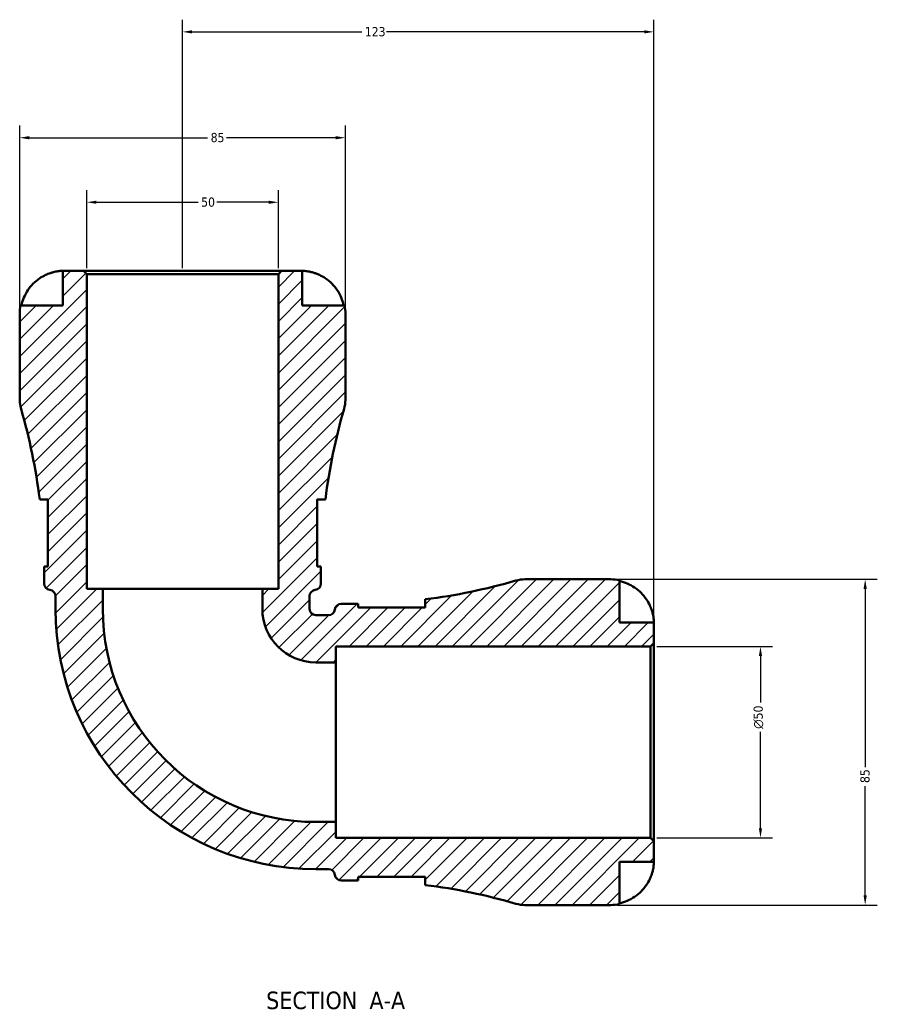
# Model space of a CAD drawing. Header units: millimetres. Extents: x 0 to 903, y 0 to 960.
# Tile 10 of 10: x 320 to 544, y 703 to 960. Entities that reach past the tile are written whole.
import ezdxf

# ---------------------------------------------------------------- set-up
doc = ezdxf.new("R2010")
doc.units = ezdxf.units.MM
for name, color, linetype, lineweight in [('Dimension (ANSI)', 7, 'Continuous', 25), ('Hatch (ANSI)', 7, 'Continuous', 18), ('Symbol (ANSI)', 7, 'Continuous', 25), ('Visible (ANSI)', 7, 'Continuous', 50)]:
    doc.layers.add(name, color=color, linetype=linetype, lineweight=lineweight)
doc.styles.add('Label Text (ANSI)', font='tahoma.ttf')
doc.styles.add('Note Text (ANSI)', font='tahoma.ttf')
doc.dimstyles.new('Default - mm (ANSI)', dxfattribs={"dimtxt": 2.399999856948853, "dimasz": 2.5, "dimexe": 3.175, "dimexo": 1.6002, "dimgap": 0.7999999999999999, "dimtad": 0, "dimtoh": 1, "dimdec": 0, "dimrnd": 1e-08, "dimzin": 4, "dimdsep": 46, "dimtxsty": 'Note Text (ANSI)', "dimcen": 0.09, "dimdle": 10, "dimclrd": 256, "dimclre": 256, "dimclrt": 5, "dimadec": 1, "dimazin": 1, "dimtfac": 1.270000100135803, "dimtofl": 0, "dimtmove": 0, "dimatfit": 3, "dimfxl": 1, "dimtolj": 1, "dimtzin": 4, "dimlwd": -1, "dimlwe": -1, "dimarcsym": 0})

# ---------------------------------------------------------------- blocks, each defined once
blk = doc.blocks.new('*D7')
at = {"layer": 'Defpoints', "color": 0, "transparency": 16777216}
for p in [(484.6812947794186, 796.6344742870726), (513.3601327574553, 796.6344742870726), (484.6812947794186, 746.6344742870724)]:
    blk.add_point(p, dxfattribs=at)
at = {"layer": 'Dimension (ANSI)', "transparency": 16777216}
for p, q in [((486.2814947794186, 796.6344742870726), (516.5351327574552, 796.6344742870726)), ((513.3601327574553, 794.1344742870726), (513.3601327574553, 781.9657877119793)), ((513.3601327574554, 749.1344742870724), (513.3601327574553, 774.3031608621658)), ((486.2814947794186, 746.6344742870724), (516.5351327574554, 746.6344742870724))]:
    blk.add_line(p, q, dxfattribs=at)
for points in [[(512.9434660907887, 794.1344742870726), (513.7767994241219, 794.1344742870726), (513.3601327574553, 796.6344742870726)], [(512.9434660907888, 749.1344742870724), (513.776799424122, 749.1344742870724), (513.3601327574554, 746.6344742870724)]]:
    blk.add_solid(points, dxfattribs=at)
at = {"layer": 'Dimension (ANSI)', "color": 5, "transparency": 16777216, "insert": (511.5546137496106, 775.1031608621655), "char_height": 2.399999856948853, "attachment_point": 1, "rotation": 90, "style": 'Note Text (ANSI)'}
blk.add_mtext('\\A1;{\\fAIGDT|b0|i0;\\H2.4000;\\ln}\\fTahoma|b0|i0;\\H2.4000;50', dxfattribs=at)
blk = doc.blocks.new('*D8')
at = {"layer": 'Defpoints', "color": 0, "transparency": 16777216}
for p in [(474.2812947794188, 814.1344742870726), (474.2812947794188, 729.1344742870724), (540.6791189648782, 729.1344742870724)]:
    blk.add_point(p, dxfattribs=at)
at = {"layer": 'Dimension (ANSI)', "transparency": 16777216}
for p, q in [((475.8814947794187, 814.1344742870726), (543.854118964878, 814.1344742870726)), ((540.6791189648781, 811.6344742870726), (540.6791189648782, 765.0906192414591)), ((540.6791189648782, 731.6344742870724), (540.6791189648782, 760.1783293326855)), ((475.8814947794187, 729.1344742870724), (543.8541189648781, 729.1344742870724))]:
    blk.add_line(p, q, dxfattribs=at)
for points in [[(540.2624522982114, 811.6344742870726), (541.0957856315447, 811.6344742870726), (540.6791189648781, 814.1344742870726)], [(540.2624522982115, 731.6344742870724), (541.0957856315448, 731.6344742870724), (540.6791189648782, 729.1344742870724)]]:
    blk.add_solid(points, dxfattribs=at)
at = {"layer": 'Dimension (ANSI)', "color": 5, "transparency": 16777216, "insert": (539.4243171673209, 760.9783293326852), "char_height": 2.399999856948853, "attachment_point": 1, "rotation": 90, "style": 'Note Text (ANSI)'}
blk.add_mtext('\\A1;85', dxfattribs=at)
blk = doc.blocks.new('*D9')
at = {"layer": 'Defpoints', "color": 0, "transparency": 16777216}
for p in [(362.5312947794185, 957.0174279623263), (362.5312947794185, 893.784474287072), (485.5312947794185, 797.4844742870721)]:
    blk.add_point(p, dxfattribs=at)
at = {"layer": 'Dimension (ANSI)', "transparency": 16777216}
for p, q in [((362.5312947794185, 895.384674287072), (362.5312947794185, 960.1924279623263)), ((485.5312947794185, 799.0846742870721), (485.5312947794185, 960.1924279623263)), ((365.0312947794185, 957.0174279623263), (409.3038939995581, 957.0174279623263)), ((483.0312947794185, 957.0174279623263), (415.758695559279, 957.0174279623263))]:
    blk.add_line(p, q, dxfattribs=at)
for points in [[(365.0312947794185, 957.434094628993), (365.0312947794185, 956.6007612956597), (362.5312947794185, 957.0174279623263)], [(483.0312947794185, 957.434094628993), (483.0312947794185, 956.6007612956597), (485.5312947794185, 957.0174279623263)]]:
    blk.add_solid(points, dxfattribs=at)
at = {"layer": 'Dimension (ANSI)', "color": 5, "transparency": 16777216, "insert": (410.1038939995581, 958.2673943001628), "char_height": 2.399999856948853, "attachment_point": 1, "style": 'Note Text (ANSI)'}
blk.add_mtext('\\A1;123', dxfattribs=at)
blk = doc.blocks.new('*D10')
at = {"layer": 'Defpoints', "color": 0, "transparency": 16777216}
for p in [(387.5312947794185, 912.5428270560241), (337.5312947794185, 893.7844742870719), (387.5312947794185, 893.7844742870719)]:
    blk.add_point(p, dxfattribs=at)
at = {"layer": 'Dimension (ANSI)', "transparency": 16777216}
for p, q in [((337.5312947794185, 895.3846742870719), (337.5312947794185, 915.717827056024)), ((387.5312947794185, 895.3846742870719), (387.5312947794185, 915.717827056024)), ((340.0312947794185, 912.5428270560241), (366.5961034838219, 912.5428270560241)), ((385.0312947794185, 912.5428270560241), (371.466486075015, 912.5428270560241))]:
    blk.add_line(p, q, dxfattribs=at)
for points in [[(340.0312947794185, 912.9594937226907), (340.0312947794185, 912.1261603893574), (337.5312947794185, 912.5428270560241)], [(385.0312947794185, 912.9594937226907), (385.0312947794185, 912.1261603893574), (387.5312947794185, 912.5428270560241)]]:
    blk.add_solid(points, dxfattribs=at)
at = {"layer": 'Dimension (ANSI)', "color": 5, "transparency": 16777216, "insert": (367.3961034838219, 913.7919874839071), "char_height": 2.399999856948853, "attachment_point": 1, "style": 'Note Text (ANSI)'}
blk.add_mtext('\\A1;50', dxfattribs=at)
blk = doc.blocks.new('*D11')
at = {"layer": 'Defpoints', "color": 0, "transparency": 16777216}
for p in [(405.0312947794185, 929.3844742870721), (320.0312947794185, 883.3844742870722), (405.0312947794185, 883.3844742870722)]:
    blk.add_point(p, dxfattribs=at)
at = {"layer": 'Dimension (ANSI)', "transparency": 16777216}
for p, q in [((320.0312947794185, 884.9846742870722), (320.0312947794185, 932.559474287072)), ((405.0312947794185, 884.9846742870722), (405.0312947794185, 932.559474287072)), ((322.5312947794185, 929.3844742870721), (369.0751498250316, 929.3844742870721)), ((402.5312947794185, 929.3844742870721), (373.9874397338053, 929.3844742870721))]:
    blk.add_line(p, q, dxfattribs=at)
for points in [[(322.5312947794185, 929.8011409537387), (322.5312947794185, 928.9678076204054), (320.0312947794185, 929.3844742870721)], [(402.5312947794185, 929.8011409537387), (402.5312947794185, 928.9678076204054), (405.0312947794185, 929.3844742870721)]]:
    blk.add_solid(points, dxfattribs=at)
at = {"layer": 'Dimension (ANSI)', "color": 5, "transparency": 16777216, "insert": (369.8751498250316, 930.6392760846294), "char_height": 2.399999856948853, "attachment_point": 1, "style": 'Note Text (ANSI)'}
blk.add_mtext('\\A1;85', dxfattribs=at)

msp = doc.modelspace()

# ---------------------------------------------------------------- hatches: boundary and pattern name
at = {"layer": 'Hatch (ANSI)'}
h = msp.add_hatch(dxfattribs=at)
h.set_pattern_fill('ANSI31', color=256, scale=25.4, style=0)
h.set_pattern_definition([(45, (0, 0), (-2.245064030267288, 2.245064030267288), [])])
edge = h.paths.add_edge_path()
edge.add_ellipse((451.9017734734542, 737.6344742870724), major_axis=(8.160417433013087, -2.378568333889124), ratio=1, start_angle=270, end_angle=286.2501524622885)
edge.add_line((451.9017734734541, 729.1344742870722), (474.2812947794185, 729.1344742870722))
edge.add_ellipse((474.2812947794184, 740.3844742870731), major_axis=(11.25000000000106, 8.881784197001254e-14), ratio=1, start_angle=270, end_angle=281.5369590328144)
edge.add_line((476.5312947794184, 729.3617704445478), (476.5312947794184, 740.3844742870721))
edge.add_line((476.5312947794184, 740.3844742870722), (485.5312947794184, 740.3844742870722))
edge.add_line((485.5312947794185, 740.3844742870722), (485.5312947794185, 745.7844742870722))
edge.add_line((485.5312947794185, 745.784474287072), (484.6812947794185, 746.6344742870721))
edge.add_line((484.6812947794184, 746.6344742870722), (402.5312947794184, 746.6344742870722))
edge.add_line((402.5312947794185, 746.6344742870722), (402.5312947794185, 750.8011409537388))
edge.add_line((402.5312947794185, 750.8011409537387), (397.2887947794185, 750.8011409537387))
edge.add_ellipse((397.2887947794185, 806.3919742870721), major_axis=(-55.59083333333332, -6.504405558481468e-40), ratio=1, start_angle=0, end_angle=90, ccw=False)
edge.add_line((341.6979614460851, 806.3919742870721), (341.6979614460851, 811.6344742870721))
edge.add_line((341.6979614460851, 811.6344742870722), (337.5312947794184, 811.6344742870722))
edge.add_line((337.5312947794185, 811.6344742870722), (337.5312947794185, 893.7844742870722))
edge.add_line((337.5312947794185, 893.784474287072), (336.6812947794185, 894.6344742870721))
edge.add_line((336.6812947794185, 894.6344742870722), (331.2812947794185, 894.6344742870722))
edge.add_line((331.2812947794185, 894.6344742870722), (331.2812947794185, 885.6344742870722))
edge.add_line((331.2812947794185, 885.6344742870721), (320.2585909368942, 885.6344742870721))
edge.add_ellipse((331.2812947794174, 883.3844742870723), major_axis=(-2.249999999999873, -11.0227038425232), ratio=1, start_angle=270, end_angle=281.5369590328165)
edge.add_line((320.0312947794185, 883.3844742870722), (320.0312947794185, 861.0049529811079))
edge.add_ellipse((328.5312947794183, 861.0049529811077), major_axis=(-3.5527136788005e-14, -8.49999999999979), ratio=1, start_angle=270, end_angle=286.2501524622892)
edge.add_ellipse((175.335382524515, 816.3519742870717), major_axis=(42.27441036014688, -145.0354948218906), ratio=1, start_angle=80.8393037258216, end_angle=90, ccw=False)
edge.add_line((325.2513073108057, 834.9969742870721), (327.4062947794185, 834.9969742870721))
edge.add_line((327.4062947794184, 834.9969742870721), (327.4062947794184, 817.4969742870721))
edge.add_line((327.4062947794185, 817.4969742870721), (326.4019556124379, 817.4969742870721))
edge.add_ellipse((175.3353825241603, 816.3519742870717), major_axis=(1.145000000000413, -151.0665730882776), ratio=1, start_angle=89.56573840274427, end_angle=90, ccw=False)
edge.add_line((326.4062947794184, 816.3519742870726), (326.4062947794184, 813.0719742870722))
edge.add_ellipse((328.1062947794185, 813.0719742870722), major_axis=(2.076479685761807e-40, -1.699999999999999), ratio=1, start_angle=270, end_angle=352.819244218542)
edge.add_ellipse((327.6812947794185, 809.6986413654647), major_axis=(1.686666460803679, -0.2124999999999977), ratio=1, start_angle=7.180755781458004, end_angle=89.99999999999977, ccw=False)
edge.add_line((329.3812947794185, 809.6986413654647), (329.3812947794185, 806.3919742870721))
edge.add_ellipse((397.2887947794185, 806.3919742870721), major_axis=(8.881784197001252e-15, -67.9075), ratio=1, start_angle=270, end_angle=360)
edge.add_line((397.2887947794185, 738.4844742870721), (400.5954618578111, 738.4844742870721))
edge.add_ellipse((400.5954618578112, 736.7844742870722), major_axis=(1.699999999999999, 4.440892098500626e-15), ratio=1, start_angle=7.18075578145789, end_angle=90, ccw=False)
edge.add_ellipse((403.9687947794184, 737.209474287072), major_axis=(0.2125000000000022, -1.686666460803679), ratio=1, start_angle=270, end_angle=352.8192442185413)
edge.add_line((403.9687947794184, 735.5094742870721), (407.2487947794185, 735.5094742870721))
edge.add_ellipse((407.2487947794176, 584.4385620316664), major_axis=(151.0709122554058, -9.947598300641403e-13), ratio=1, start_angle=89.56573840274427, end_angle=90, ccw=False)
edge.add_line((408.3937947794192, 735.5051351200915), (408.3937947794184, 736.5094742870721))
edge.add_line((408.3937947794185, 736.5094742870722), (425.8937947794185, 736.5094742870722))
edge.add_line((425.8937947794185, 736.5094742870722), (425.8937947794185, 734.3544868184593))
edge.add_ellipse((407.2487947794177, 584.4385620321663), major_axis=(149.915924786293, -18.64500000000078), ratio=1, start_angle=80.83930372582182, end_angle=90, ccw=False)
edge = h.paths.add_edge_path()
edge.add_ellipse((451.9017734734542, 805.634474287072), major_axis=(-8.500000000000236, -5.329070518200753e-14), ratio=1, start_angle=270, end_angle=286.2501524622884)
edge.add_ellipse((407.2487947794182, 958.8303865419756), major_axis=(-145.0354948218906, -42.27441036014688), ratio=1, start_angle=80.8393037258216, end_angle=90, ccw=False)
edge.add_line((425.8937947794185, 808.9144617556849), (425.8937947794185, 806.7594742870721))
edge.add_line((425.8937947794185, 806.7594742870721), (408.3937947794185, 806.7594742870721))
edge.add_line((408.3937947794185, 806.7594742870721), (408.3937947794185, 807.7638134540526))
edge.add_ellipse((407.2487947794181, 958.8303865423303), major_axis=(-151.0665730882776, -1.145000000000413), ratio=1, start_angle=89.56573840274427, end_angle=90, ccw=False)
edge.add_line((407.2487947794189, 807.7594742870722), (403.9687947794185, 807.7594742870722))
edge.add_ellipse((403.9687947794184, 806.0594742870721), major_axis=(-1.699999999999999, -2.034041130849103e-45), ratio=1, start_angle=270, end_angle=352.8192442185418)
edge.add_ellipse((400.5954618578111, 806.4844742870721), major_axis=(-0.2124999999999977, -1.686666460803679), ratio=1, start_angle=7.180755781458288, end_angle=90, ccw=False)
edge.add_line((400.5954618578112, 804.7844742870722), (397.2887947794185, 804.7844742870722))
edge.add_ellipse((397.2887947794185, 806.3919742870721), major_axis=(-1.607500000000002, 4.440892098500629e-15), ratio=1, start_angle=6.252776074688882e-13, end_angle=90, ccw=False)
edge.add_line((395.6812947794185, 806.3919742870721), (395.6812947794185, 809.6986413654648))
edge.add_ellipse((397.3812947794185, 809.6986413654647), major_axis=(3.639012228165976e-40, 1.699999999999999), ratio=1, start_angle=7.180755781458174, end_angle=90, ccw=False)
edge.add_ellipse((396.9562947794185, 813.0719742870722), major_axis=(1.68666646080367, 0.2124999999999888), ratio=1, start_angle=270, end_angle=352.8192442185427)
edge.add_line((398.6562947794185, 813.0719742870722), (398.6562947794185, 816.3519742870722))
edge.add_ellipse((549.7272070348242, 816.3519742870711), major_axis=(9.947598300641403e-13, 151.0709122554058), ratio=1, start_angle=89.56573840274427, end_angle=90, ccw=False)
edge.add_line((398.6606339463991, 817.4969742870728), (397.6562947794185, 817.4969742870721))
edge.add_line((397.6562947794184, 817.4969742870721), (397.6562947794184, 834.9969742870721))
edge.add_line((397.6562947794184, 834.9969742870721), (399.8112822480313, 834.9969742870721))
edge.add_ellipse((549.7272070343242, 816.3519742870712), major_axis=(18.64500000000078, 149.915924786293), ratio=1, start_angle=80.83930372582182, end_angle=90, ccw=False)
edge.add_ellipse((396.5312947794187, 861.0049529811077), major_axis=(2.378568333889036, 8.160417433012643), ratio=1, start_angle=269.9999999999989, end_angle=286.2501524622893)
edge.add_line((405.0312947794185, 861.0049529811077), (405.0312947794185, 883.3844742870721))
edge.add_ellipse((393.7812947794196, 883.3844742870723), major_axis=(1.06581410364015e-13, 11.2499999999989), ratio=1, start_angle=270, end_angle=281.5369590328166)
edge.add_line((404.8039986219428, 885.6344742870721), (393.7812947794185, 885.6344742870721))
edge.add_line((393.7812947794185, 885.6344742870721), (393.7812947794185, 894.6344742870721))
edge.add_line((393.7812947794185, 894.6344742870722), (388.3812947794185, 894.6344742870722))
edge.add_line((388.3812947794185, 894.6344742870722), (387.5312947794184, 893.7844742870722))
edge.add_line((387.5312947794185, 893.784474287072), (387.5312947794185, 811.6344742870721))
edge.add_line((387.5312947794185, 811.6344742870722), (383.3646281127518, 811.6344742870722))
edge.add_line((383.3646281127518, 811.6344742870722), (383.3646281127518, 806.3919742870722))
edge.add_ellipse((397.2887947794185, 806.3919742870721), major_axis=(2.396493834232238e-39, -13.92416666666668), ratio=1, start_angle=270, end_angle=360)
edge.add_line((397.2887947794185, 792.4678076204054), (402.5312947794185, 792.4678076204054))
edge.add_line((402.5312947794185, 792.4678076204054), (402.5312947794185, 796.6344742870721))
edge.add_line((402.5312947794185, 796.6344742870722), (484.6812947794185, 796.6344742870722))
edge.add_line((484.6812947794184, 796.6344742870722), (485.5312947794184, 797.4844742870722))
edge.add_line((485.5312947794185, 797.4844742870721), (485.5312947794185, 802.8844742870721))
edge.add_line((485.5312947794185, 802.8844742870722), (476.5312947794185, 802.8844742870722))
edge.add_line((476.5312947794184, 802.8844742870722), (476.5312947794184, 813.9071781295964))
edge.add_ellipse((474.2812947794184, 802.884474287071), major_axis=(-11.02270384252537, 2.250000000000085), ratio=1, start_angle=270, end_angle=281.5369590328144)
edge.add_line((474.2812947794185, 814.1344742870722), (451.9017734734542, 814.1344742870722))

# ---------------------------------------------------------------- linework, layer by layer
at = {"layer": 'Visible (ANSI)'}
for p, q in [((336.6812947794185, 894.6344742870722), (331.2812947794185, 894.6344742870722)), ((331.2812947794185, 894.6344742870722), (331.2812947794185, 885.6344742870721)), ((337.5312947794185, 893.7844742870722), (336.6812947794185, 894.6344742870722)), ((388.3812947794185, 894.6344742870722), (336.6812947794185, 894.6344742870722)), ((388.3812947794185, 894.6344742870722), (387.5312947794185, 893.7844742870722)), ((393.7812947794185, 894.6344742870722), (388.3812947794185, 894.6344742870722)), ((393.7812947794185, 885.6344742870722), (393.7812947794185, 894.6344742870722)), ((337.5312947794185, 811.6344742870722), (337.5312947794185, 893.7844742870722)), ((337.5312947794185, 893.7844742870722), (387.5312947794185, 893.7844742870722)), ((387.5312947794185, 893.7844742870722), (387.5312947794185, 811.6344742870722)), ((331.2812947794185, 885.6344742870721), (320.2585909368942, 885.6344742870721)), ((404.8039986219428, 885.6344742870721), (393.7812947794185, 885.6344742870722)), ((320.0312947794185, 883.3844742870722), (320.0312947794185, 861.0049529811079)), ((405.0312947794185, 861.0049529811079), (405.0312947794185, 883.3844742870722)), ((325.2513073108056, 834.9969742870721), (327.4062947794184, 834.9969742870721)), ((327.4062947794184, 834.9969742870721), (327.4062947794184, 817.4969742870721)), ((397.6562947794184, 817.4969742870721), (397.6562947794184, 834.9969742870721)), ((397.6562947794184, 834.9969742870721), (399.8112822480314, 834.9969742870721)), ((327.4062947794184, 817.4969742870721), (326.4019556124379, 817.4969742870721)), ((398.6606339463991, 817.4969742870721), (397.6562947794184, 817.4969742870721)), ((326.4062947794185, 816.3519742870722), (326.4062947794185, 813.0719742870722)), ((398.6562947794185, 813.0719742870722), (398.6562947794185, 816.3519742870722)), ((474.2812947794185, 814.1344742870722), (451.9017734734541, 814.1344742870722)), ((476.5312947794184, 802.8844742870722), (476.5312947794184, 813.9071781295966)), ((329.3812947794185, 809.6986413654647), (329.3812947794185, 806.3919742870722)), ((341.6979614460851, 811.6344742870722), (337.5312947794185, 811.6344742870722)), ((341.6979614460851, 806.3919742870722), (341.6979614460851, 811.6344742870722)), ((383.3646281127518, 811.6344742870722), (341.6979614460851, 811.6344742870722)), ((387.5312947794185, 811.6344742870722), (383.3646281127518, 811.6344742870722)), ((383.3646281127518, 811.6344742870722), (383.3646281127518, 806.3919742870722)), ((395.6812947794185, 806.3919742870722), (395.6812947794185, 809.6986413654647)), ((407.2487947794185, 807.7594742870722), (403.9687947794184, 807.7594742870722)), ((408.3937947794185, 806.7594742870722), (408.3937947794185, 807.7638134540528)), ((425.8937947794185, 808.914461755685), (425.8937947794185, 806.7594742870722)), ((400.5954618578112, 804.7844742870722), (397.2887947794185, 804.7844742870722)), ((425.8937947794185, 806.7594742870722), (408.3937947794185, 806.7594742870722)), ((485.5312947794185, 802.8844742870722), (476.5312947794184, 802.8844742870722)), ((485.5312947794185, 797.4844742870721), (485.5312947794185, 802.8844742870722)), ((402.5312947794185, 792.4678076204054), (402.5312947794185, 796.6344742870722)), ((402.5312947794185, 796.6344742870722), (484.6812947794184, 796.6344742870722)), ((484.6812947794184, 796.6344742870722), (485.5312947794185, 797.4844742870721)), ((484.6812947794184, 796.6344742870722), (484.6812947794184, 746.6344742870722)), ((485.5312947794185, 745.7844742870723), (485.5312947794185, 797.4844742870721)), ((397.2887947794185, 792.4678076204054), (402.5312947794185, 792.4678076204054)), ((402.5312947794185, 750.8011409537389), (402.5312947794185, 792.4678076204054)), ((402.5312947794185, 750.8011409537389), (397.2887947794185, 750.8011409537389)), ((402.5312947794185, 746.6344742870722), (402.5312947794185, 750.8011409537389)), ((484.6812947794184, 746.6344742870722), (402.5312947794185, 746.6344742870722)), ((485.5312947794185, 745.7844742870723), (484.6812947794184, 746.6344742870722)), ((485.5312947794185, 740.3844742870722), (485.5312947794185, 745.7844742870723)), ((476.5312947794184, 729.3617704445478), (476.5312947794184, 740.3844742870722)), ((476.5312947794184, 740.3844742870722), (485.5312947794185, 740.3844742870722)), ((397.2887947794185, 738.4844742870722), (400.5954618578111, 738.4844742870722)), ((403.9687947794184, 735.5094742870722), (407.2487947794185, 735.5094742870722)), ((408.3937947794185, 735.5051351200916), (408.3937947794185, 736.5094742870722)), ((408.3937947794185, 736.5094742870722), (425.8937947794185, 736.5094742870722)), ((425.8937947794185, 736.5094742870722), (425.8937947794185, 734.3544868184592)), ((451.9017734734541, 729.1344742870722), (474.2812947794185, 729.1344742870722))]:
    msp.add_line(p, q, dxfattribs=at)
for centre, radius, start, end in [((331.2812947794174, 883.3844742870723), 11.2499999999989, 168.4630409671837, 180), ((393.7812947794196, 883.3844742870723), 11.2499999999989, 0, 11.5369590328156), ((328.5312947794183, 861.0049529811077), 8.499999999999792, 180, 196.2501524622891), ((396.5312947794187, 861.0049529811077), 8.499999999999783, 343.7498475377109, 0), ((175.3353825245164, 816.3519742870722), 151.0709122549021, 7.089456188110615, 16.25015246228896), ((549.7272070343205, 816.3519742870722), 151.0709122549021, 163.7498475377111, 172.9105438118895), ((175.3353825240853, 816.3519742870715), 151.0709122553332, 0, 0.43426159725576), ((549.7272070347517, 816.3519742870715), 151.0709122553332, 179.5657384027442, 180), ((328.1062947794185, 813.0719742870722), 1.699999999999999, 180, 262.819244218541), ((396.9562947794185, 813.0719742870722), 1.699999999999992, 277.1807557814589, 0), ((407.2487947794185, 958.8303865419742), 151.0709122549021, 277.0894561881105, 286.250152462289), ((451.9017734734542, 805.634474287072), 8.500000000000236, 90.0000000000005, 106.2501524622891), ((474.2812947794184, 802.8844742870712), 11.25000000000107, 78.46304096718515, 89.99999999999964), ((327.6812947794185, 809.6986413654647), 1.700000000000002, 0, 82.81924421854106), ((397.3812947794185, 809.6986413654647), 1.699999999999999, 97.18075578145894, 180), ((403.9687947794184, 806.0594742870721), 1.699999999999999, 90, 172.8192442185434), ((407.2487947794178, 958.8303865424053), 151.0709122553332, 270.0000000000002, 270.434261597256), ((397.2887947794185, 806.3919742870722), 67.90750000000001, 180, 270), ((397.2887947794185, 806.3919742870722), 55.59083333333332, 180, 270), ((397.2887947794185, 806.3919742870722), 13.92416666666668, 180, 270), ((397.2887947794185, 806.3919742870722), 1.607500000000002, 180, 270), ((400.5954618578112, 806.4844742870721), 1.699999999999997, 270.0000000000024, 352.8192442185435), ((400.5954618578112, 736.7844742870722), 1.699999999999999, 7.180755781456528, 90), ((403.9687947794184, 737.2094742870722), 1.700000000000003, 187.1807557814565, 270), ((407.2487947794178, 584.4385620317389), 151.0709122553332, 89.56573840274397, 89.99999999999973), ((407.2487947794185, 584.4385620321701), 151.0709122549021, 73.74984753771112, 82.91054381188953), ((451.9017734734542, 737.6344742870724), 8.500000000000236, 253.7498475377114, 269.9999999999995), ((474.2812947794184, 740.3844742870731), 11.25000000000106, 270.0000000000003, 281.5369590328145)]:
    msp.add_arc(centre, radius, start, end, dxfattribs=at)
for points, knots in [([(326.7812947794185, 893.5674985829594), (326.9902182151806, 893.6648440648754), (327.2017217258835, 893.7564839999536), (327.6239951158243, 893.9256667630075), (327.833897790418, 894.0030495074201), (328.3036810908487, 894.1616416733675), (328.5606966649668, 894.2381390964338), (329.255786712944, 894.4197347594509), (329.6660504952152, 894.4966799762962), (330.4078979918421, 894.5992753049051), (330.7185051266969, 894.6190107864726), (331.1630235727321, 894.6366136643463), (331.2812947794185, 894.6344742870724), (331.2812947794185, 894.6344742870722)], [-0.7287781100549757, -0.7287781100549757, -0.7287781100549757, -0.7287781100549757, -0.6586457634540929, -0.6586457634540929, -0.5894873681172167, -0.5894873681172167, -0.5028286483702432, -0.5028286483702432, -0.3478233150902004, -0.3478233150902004, -0.1787056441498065, -0.1787056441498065, 0, 0, 0, 0]), ([(393.7812947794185, 894.6344742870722), (393.7812947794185, 894.6344742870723), (393.8348876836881, 894.6349488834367), (394.0574350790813, 894.6308599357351), (394.2365432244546, 894.6256284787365), (394.780325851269, 894.5834664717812), (395.1793607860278, 894.5367065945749), (395.9467747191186, 894.3831445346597), (396.2719926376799, 894.303889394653), (396.8709738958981, 894.126063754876), (397.1361479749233, 894.0371867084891), (397.6830545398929, 893.8316232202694), (397.9627667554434, 893.7145774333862), (398.2527694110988, 893.5807575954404), (398.2670393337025, 893.5741407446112), (398.2812947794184, 893.5674985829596)], [-3.126212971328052, -3.126212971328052, -3.126212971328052, -3.126212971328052, -3.005921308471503, -3.005921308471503, -2.872956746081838, -2.872956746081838, -2.69789371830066, -2.69789371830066, -2.583387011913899, -2.583387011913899, -2.49547572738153, -2.49547572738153, -2.403102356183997, -2.403102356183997, -2.398316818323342, -2.398316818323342, -2.398316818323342, -2.398316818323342]), ([(320.4987896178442, 885.6344742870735), (320.6465368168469, 886.3541720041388), (320.8686494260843, 887.0570428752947), (321.3937360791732, 888.3208411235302), (321.7483815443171, 888.9949802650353), (322.5921679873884, 890.2531017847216), (323.0812928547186, 890.8370949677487), (324.0678034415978, 891.8200514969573), (324.6565192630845, 892.3090914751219), (325.772756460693, 893.0515804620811), (326.2809386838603, 893.3343633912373), (326.7812947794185, 893.5674985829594)], [0.213438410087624, 0.213438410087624, 0.213438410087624, 0.213438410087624, 0.4155997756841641, 0.4155997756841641, 0.6240004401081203, 0.6240004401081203, 0.8324011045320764, 0.8324011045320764, 1.041788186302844, 1.041788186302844, 1.201242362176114, 1.201242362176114, 1.201242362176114, 1.201242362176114]), ([(398.2812947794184, 893.5674985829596), (398.7816508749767, 893.3343633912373), (399.289833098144, 893.0515804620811), (400.4060702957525, 892.3090914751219), (400.9947861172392, 891.8200514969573), (401.9812967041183, 890.8370949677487), (402.4704215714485, 890.2531017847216), (403.3142080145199, 888.9949802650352), (403.6688534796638, 888.3208411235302), (404.1939401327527, 887.0570428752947), (404.41605274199, 886.3541720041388), (404.5637999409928, 885.6344742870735)], [5.502272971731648, 5.502272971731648, 5.502272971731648, 5.502272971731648, 5.661727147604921, 5.661727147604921, 5.871114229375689, 5.871114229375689, 6.079514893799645, 6.079514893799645, 6.287915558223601, 6.287915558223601, 6.490076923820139, 6.490076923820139, 6.490076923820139, 6.490076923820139]), ([(476.5312947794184, 813.6669794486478), (477.2509924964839, 813.519232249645), (477.9538633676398, 813.2971196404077), (479.2176616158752, 812.7720329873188), (479.8918007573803, 812.4173875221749), (481.1499222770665, 811.5736010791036), (481.7339154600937, 811.0844762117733), (482.7168719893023, 810.0979656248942), (483.2059119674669, 809.5092498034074), (483.9484009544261, 808.393012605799), (484.2311838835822, 807.8848303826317), (484.4643190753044, 807.3844742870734)], [0.2134384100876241, 0.2134384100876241, 0.2134384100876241, 0.2134384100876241, 0.4155997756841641, 0.4155997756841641, 0.6240004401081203, 0.6240004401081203, 0.8324011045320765, 0.8324011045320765, 1.041788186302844, 1.041788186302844, 1.201242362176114, 1.201242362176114, 1.201242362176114, 1.201242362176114]), ([(484.4643190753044, 807.3844742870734), (484.5616645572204, 807.1755508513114), (484.6533044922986, 806.9640473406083), (484.8224872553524, 806.5417739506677), (484.8998699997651, 806.331871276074), (485.0584621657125, 805.8620879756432), (485.1349595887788, 805.605072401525), (485.3165552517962, 804.9099823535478), (485.3935004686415, 804.4997185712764), (485.4960957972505, 803.7578710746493), (485.5158312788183, 803.4472639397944), (485.5334341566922, 803.002745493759), (485.5312947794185, 802.8844742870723), (485.5312947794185, 802.8844742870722)], [-0.7287781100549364, -0.7287781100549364, -0.7287781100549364, -0.7287781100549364, -0.6586457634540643, -0.6586457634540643, -0.5894873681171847, -0.5894873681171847, -0.5028286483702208, -0.5028286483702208, -0.3478233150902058, -0.3478233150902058, -0.178705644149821, -0.178705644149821, 0, 0, 0, 0]), ([(485.5312947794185, 740.3844742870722), (485.5312947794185, 740.3844742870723), (485.5317693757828, 740.3308813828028), (485.5276804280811, 740.1083339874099), (485.5224489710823, 739.9292258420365), (485.4802869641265, 739.3854432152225), (485.4335270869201, 738.9864082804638), (485.2799650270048, 738.2189943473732), (485.2007098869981, 737.8937764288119), (485.022884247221, 737.2947951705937), (484.9340072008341, 737.0296210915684), (484.7284437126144, 736.4827145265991), (484.6113979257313, 736.2030023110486), (484.4775780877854, 735.9129996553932), (484.4709612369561, 735.8987297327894), (484.4643190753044, 735.8844742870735)], [-3.126212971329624, -3.126212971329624, -3.126212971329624, -3.126212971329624, -3.00592130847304, -3.00592130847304, -2.872956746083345, -2.872956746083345, -2.697893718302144, -2.697893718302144, -2.583387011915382, -2.583387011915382, -2.495475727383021, -2.495475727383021, -2.403102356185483, -2.403102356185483, -2.398316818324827, -2.398316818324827, -2.398316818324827, -2.398316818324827]), ([(484.4643190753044, 735.8844742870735), (484.2311838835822, 735.3841181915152), (483.9484009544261, 734.875935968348), (483.2059119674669, 733.7596987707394), (482.7168719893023, 733.1709829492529), (481.7339154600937, 732.1844723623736), (481.1499222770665, 731.6953474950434), (479.8918007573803, 730.851561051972), (479.2176616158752, 730.4969155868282), (477.9538633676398, 729.9718289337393), (477.2509924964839, 729.749716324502), (476.5312947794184, 729.6019691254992)], [5.502271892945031, 5.502271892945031, 5.502271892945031, 5.502271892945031, 5.6617260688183, 5.6617260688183, 5.871113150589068, 5.871113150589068, 6.079513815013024, 6.079513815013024, 6.28791447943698, 6.28791447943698, 6.490075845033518, 6.490075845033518, 6.490075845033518, 6.490075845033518])]:
    msp.add_open_spline(points, degree=3, knots=knots, dxfattribs=at)
for points in [[(327.4062962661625, 834.8765577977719), (327.2275953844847, 834.9561697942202), (327.0618250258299, 834.9969742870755), (326.9111113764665, 834.9969742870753)], [(398.1514781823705, 834.9969742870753), (398.0007511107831, 834.9969742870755), (397.8349712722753, 834.95616493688), (397.6562912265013, 834.8765584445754)], [(425.7733782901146, 806.7594728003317), (425.8529902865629, 806.9381736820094), (425.8937947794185, 807.103944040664), (425.8937947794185, 807.2546576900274)], [(425.8937947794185, 736.0142908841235), (425.8937947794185, 736.1650179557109), (425.8529854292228, 736.3307977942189), (425.773378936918, 736.5094778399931)]]:
    msp.add_open_spline(points, degree=3, dxfattribs=at)

# ---------------------------------------------------------------- texts
at = {"layer": 'Symbol (ANSI)', "char_height": 4.571999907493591, "attachment_point": 7, "style": 'Label Text (ANSI)'}
for s, insert in [('SECTION', (384.3582549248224, 701.869737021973)), (' A-A', (409.5925030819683, 701.9660676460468))]:
    msp.add_mtext(s, dxfattribs=dict(at, insert=insert))

# ---------------------------------------------------------------- dimensions: what is measured, and where the dimension line sits
at = {"layer": 'Dimension (ANSI)'}
for base, p1, p2, angle, picture, middle in [((362.5312947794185, 957.0174279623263), (485.5312947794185, 797.4844742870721), (362.5312947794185, 893.784474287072), 180, '*D9', (412.5312947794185, 957.0174279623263)), ((540.6791189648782, 729.1344742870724), (474.2812947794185, 814.1344742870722), (474.2812947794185, 729.1344742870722), 270, '*D8', (540.6791189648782, 762.6344742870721))]:
    dim = msp.add_linear_dim(base=base, p1=p1, p2=p2, angle=angle, dimstyle='Default - mm (ANSI)', override={"dimgap": 0.7999999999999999, "dimtoh": 0, "dimdec": 0, "dimtol": 0, "dimlim": 0, "dimtp": 0, "dimtm": -0, "dimtdec": 2, "dimatfit": 1}, dxfattribs=at)
    dim.commit()
    dim.dimension.update_dxf_attribs({"geometry": picture, "text_midpoint": middle, "dimtype": 160})
for base, p1, p2, picture, middle in [((405.0312947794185, 929.3844742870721), (320.0312947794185, 883.3844742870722), (405.0312947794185, 883.3844742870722), '*D11', (371.5312947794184, 929.3844742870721)), ((387.5312947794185, 912.5428270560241), (337.5312947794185, 893.7844742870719), (387.5312947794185, 893.7844742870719), '*D10', (369.0312947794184, 912.5428270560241))]:
    dim = msp.add_linear_dim(base=base, p1=p1, p2=p2, dimstyle='Default - mm (ANSI)', override={"dimgap": 0.7999999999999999, "dimtoh": 0, "dimdec": 0, "dimtol": 0, "dimlim": 0, "dimtp": 0, "dimtm": -0, "dimtdec": 2, "dimatfit": 1}, dxfattribs=at)
    dim.commit()
    dim.dimension.update_dxf_attribs({"geometry": picture, "text_midpoint": middle, "dimtype": 160})
dim = msp.add_linear_dim(base=(513.3601327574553, 796.6344742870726), p1=(484.6812947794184, 746.6344742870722), p2=(484.6812947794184, 796.6344742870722), angle=90, text='{\\fAIGDT|b0|i0;\\H2.4000;\\ln}\\fTahoma|b0|i0;\\H2.4000;<>', dimstyle='Default - mm (ANSI)', override={"dimgap": 0.7999999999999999, "dimtoh": 0, "dimdec": 0, "dimtol": 0, "dimlim": 0, "dimtp": 0, "dimtm": -0, "dimtdec": 2, "dimatfit": 1}, dxfattribs=at)
dim.commit()
dim.dimension.update_dxf_attribs({"geometry": '*D7', "text_midpoint": (513.3601327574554, 778.1344742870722), "dimtype": 160})

doc.saveas('drawing.dxf')
